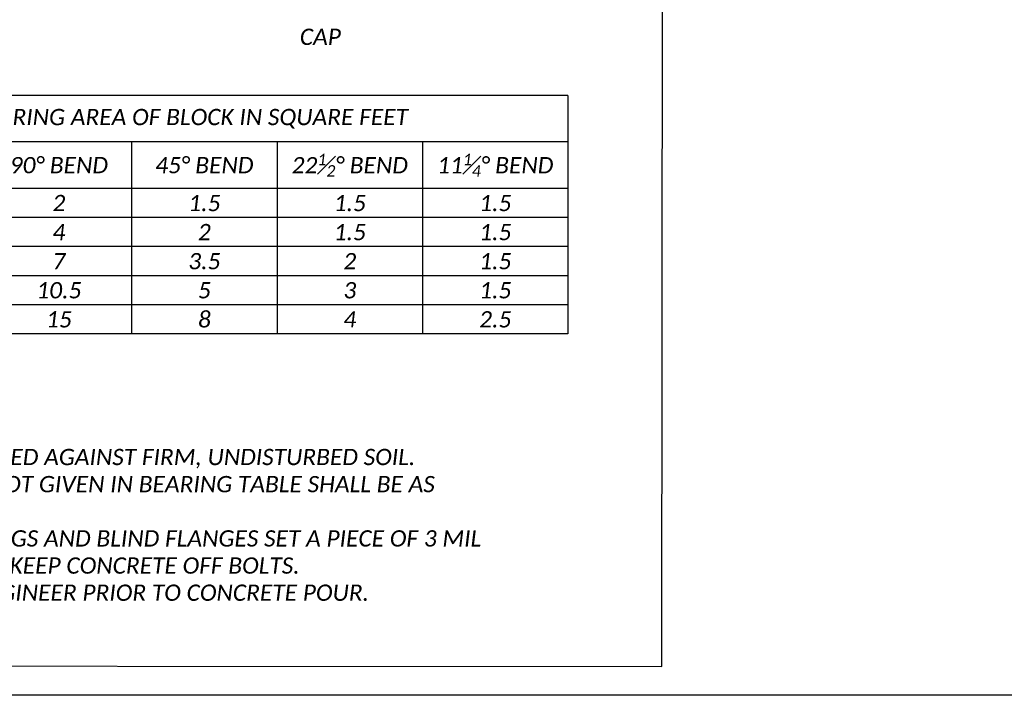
# Model space of a CAD drawing. Header units: feet. Extents: x 100 to 230, y 0 to 21.
# Tile 5 of 31: x 107 to 115, y 0 to 6. Entities that reach past the tile are written whole.
import ezdxf
from ezdxf.enums import TextEntityAlignment as Align

# ---------------------------------------------------------------- set-up
doc = ezdxf.new("R2010")
doc.units = ezdxf.units.FT
doc.header["$MEASUREMENT"] = 0
doc.layers.add('0_View_Frame_Border', color=7, linetype='Continuous', plot=False)
doc.layers.add('PF_P_Text', color=7, linetype='Continuous')
doc.layers.add('SH_Text', color=7, linetype='Continuous')
doc.styles.add('Slanted-Normal', font='calibrii.ttf', dxfattribs={"height": 0.14})

msp = doc.modelspace()

# ---------------------------------------------------------------- linework, layer by layer
at = {"layer": '0_View_Frame_Border'}
msp.add_lwpolyline([(100, 21), (130.5, 21), (130.5, 0), (100, 0)], close=True, dxfattribs=at)
at = {"layer": 'SH_Text'}
for p, q in [((111.5, 5.1583), (103.75, 5.1583)), ((111.5, 5.1583), (111.5, 3.1083)), ((111.5, 4.7583), (103.75, 4.7583)), ((107.75, 4.7583), (107.75, 3.1083)), ((109, 4.7583), (109, 3.1083)), ((110.25, 4.7583), (110.25, 3.1083)), ((111.5, 4.3583), (103.75, 4.3583)), ((111.5, 4.1083), (103.75, 4.1083)), ((111.5, 3.8583), (103.75, 3.8583)), ((111.5, 3.6083), (103.75, 3.6083)), ((111.5, 3.3583), (103.75, 3.3583)), ((111.5, 3.1083), (103.75, 3.1083))]:
    msp.add_line(p, q, dxfattribs=at)
msp.add_lwpolyline([(102.9587, 12.1317), (102.9445, 0.2534), (112.3055, 0.2466), (112.3197, 12.1249)], close=True, dxfattribs=at)

# ---------------------------------------------------------------- texts
at = {"layer": 'PF_P_Text', "style": 'Slanted-Normal'}
for s, p in [('2', (107.125, 4.2333)), ('1.5', (108.375, 4.2333)), ('1.5', (109.625, 4.2333)), ('1.5', (110.875, 4.2333)), ('4', (107.125, 3.9833)), ('2', (108.375, 3.9833)), ('1.5', (109.625, 3.9833)), ('1.5', (110.875, 3.9833)), ('7', (107.125, 3.7333)), ('3.5', (108.375, 3.7333)), ('2', (109.625, 3.7333)), ('1.5', (110.875, 3.7333)), ('10.5', (107.125, 3.4833)), ('3', (109.625, 3.4833)), ('5', (108.375, 3.4833)), ('1.5', (110.875, 3.4833)), ('15', (107.125, 3.2333)), ('8', (108.375, 3.2333)), ('4', (109.625, 3.2333)), ('2.5', (110.875, 3.2333))]:
    msp.add_text(s, height=0.14, dxfattribs=at).set_placement(p, align=Align.MIDDLE_CENTER)
at = {"layer": 'PF_P_Text', "char_height": 0.14, "style": 'Slanted-Normal'}
for s, insert, width, attachment_point in [('CAP', (109.3723, 5.6618), 0.372216, 5), ('BEARING AREA OF BLOCK IN SQUARE FEET', (108.25, 4.9583), 5.550016, 5), ('\\A1;22{\\H0.7x;\\S1#2;}%%D BEND', (109.625, 4.5583), 1.34674, 5), ('\\A1;11{\\H0.7x;\\S1#4;}%%D BEND', (110.875, 4.5583), 1.344889, 5), ('90%%D BEND', (107.125, 4.5583), 1.216784, 5), ('45%%D BEND', (108.375, 4.5583), 1.143183, 5), ('{\\LNOTES:} \\P\\P\\pxi-3,l3,t3;1.^IALL BLOCKING SHALL BE POURED AGAINST FIRM, UNDISTURBED SOIL. \\P2.^IBEARING AREA AT FITTINGS NOT GIVEN IN BEARING TABLE SHALL BE AS DIRECTED BY THE ENGINEER. \\P3.^IWHEN POURING AGAINST PLUGS AND BLIND FLANGES SET A PIECE OF 3 MIL PLASTIC AGAINST FITTING, TO KEEP CONCRETE OFF BOLTS. \\P4.^ILAYOUT TO APPROVED BY ENGINEER PRIOR TO CONCRETE POUR.', (103.5837, 2.5862), 7.171705, 1)]:
    msp.add_mtext(s, dxfattribs=dict(at, insert=insert, width=width, attachment_point=attachment_point))

doc.saveas('drawing.dxf')
